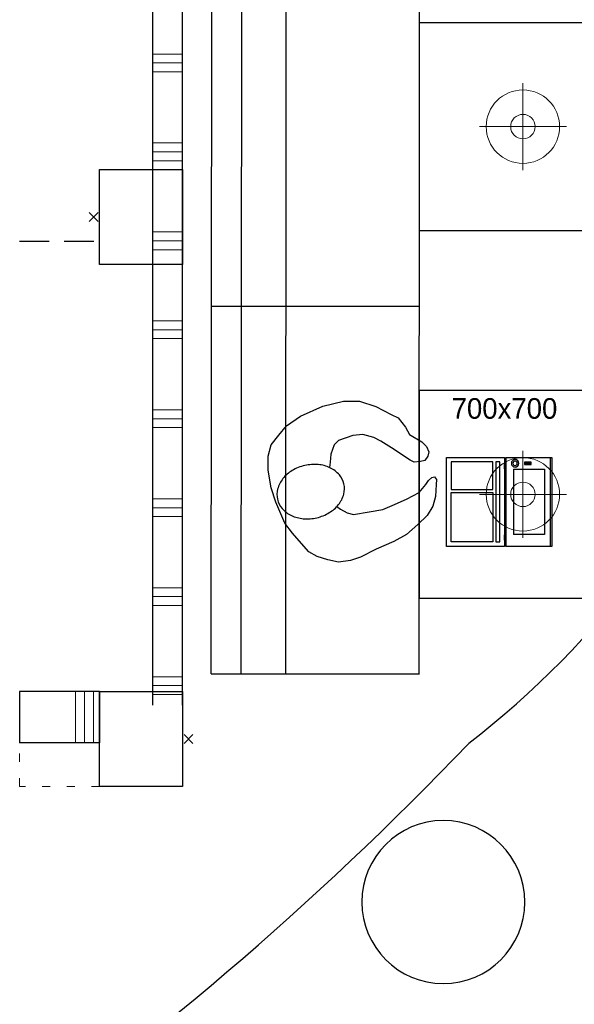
# Model space of a CAD drawing. Header units: millimetres. Extents: x 45699 to 251499, y 244 to 86446.
# Tile 23 of 240: x 52194 to 54067, y 45505 to 48826. Entities that reach past the tile are written whole.
import ezdxf

# ---------------------------------------------------------------- set-up
doc = ezdxf.new("R2010")
doc.units = ezdxf.units.MM
doc.header["$LTSCALE"] = 400
doc.header["$PDMODE"] = 3
doc.header["$PDSIZE"] = 15
doc.linetypes.add('HIDDEN', pattern=[0.375, 0.25, -0.125])
doc.linetypes.add('STYLE_05', pattern=[0.208282, 0.069427, -0.138855])
for name, color, linetype in [('inlay', 6, 'Continuous'), ('inr', 4, 'Continuous'), ('plat', 5, 'Continuous'), ('symbol', 1, 'Continuous'), ('timmerwerk-ve', 8, 'HIDDEN'), ('verlichting', 2, 'Continuous')]:
    doc.layers.add(name, color=color, linetype=linetype)
for name, color, linetype, lineweight in [('Interieur-scheidingswand-vertikaal', 5, 'Continuous', 25), ('mat-beton (ihwg)', 5, 'Continuous', 25), ('mat-scheidingswand-horizontaal', 5, 'Continuous', 25), ('None', 7, 'Continuous', 9)]:
    doc.layers.add(name, color=color, linetype=linetype, lineweight=lineweight)
doc.styles.add('s100', font='stylu.ttf', dxfattribs={"height": 100})

# ---------------------------------------------------------------- blocks, each defined once
blk = doc.blocks.new('*X140')
at = {"layer": 'None', "lineweight": 9}
for p, q in [((-16238.9, 5160), (-16138.9, 5160)), ((-16238.9, 5130), (-16138.9, 5130)), ((-16238.9, 5100), (-16138.9, 5100)), ((-16238.9, 4860), (-16138.9, 4860)), ((-16238.9, 4830), (-16138.9, 4830)), ((-16238.9, 4800), (-16138.9, 4800)), ((-16238.9, 4560), (-16138.9, 4560)), ((-16238.9, 4530), (-16138.9, 4530)), ((-16238.9, 4500), (-16138.9, 4500)), ((-16238.9, 4260), (-16138.9, 4260)), ((-16238.9, 4230), (-16138.9, 4230)), ((-16238.9, 4200), (-16138.9, 4200)), ((-16238.9, 3960), (-16138.9, 3960)), ((-16238.9, 3930), (-16138.9, 3930)), ((-16238.9, 3900), (-16138.9, 3900)), ((-16238.9, 3660), (-16138.9, 3660)), ((-16238.9, 3630), (-16138.9, 3630)), ((-16238.9, 3600), (-16138.9, 3600)), ((-16238.9, 3360), (-16138.9, 3360)), ((-16238.9, 3330), (-16138.9, 3330)), ((-16238.9, 3300), (-16138.9, 3300)), ((-16238.9, 3060), (-16138.9, 3060)), ((-16238.9, 3030), (-16138.9, 3030)), ((-16238.9, 3000), (-16138.9, 3000))]:
    blk.add_line(p, q, dxfattribs=at)
blk = doc.blocks.new('Kolom 280x320')
at = {"layer": 'mat-beton (ihwg)', "lineweight": 25}
blk.add_lwpolyline([(-300, 160), (-20, 160), (-20, -160), (-300, -160)], close=True, dxfattribs=at)
at = {"layer": 'None', "color": 92, "linetype": 'Continuous', "lineweight": 5}
blk.add_point((0, 0), dxfattribs=at)
blk = doc.blocks.new('Kolom O 550')
at = {"layer": 'mat-beton (ihwg)', "lineweight": 25}
blk.add_circle((0, 0), 275, dxfattribs=at)
blk = doc.blocks.new('nok')
at = {"layer": 'None', "color": 43, "linetype": 'STYLE_05', "lineweight": 9}
blk.add_lwpolyline([(-135, 160), (135, 160), (135, -160), (-135, -160)], close=True, dxfattribs=at)
blk = doc.blocks.new('*X234')
at = {"layer": 'None', "lineweight": 9}
for p, q in [((-16500, 2837.5), (-16500, 3010)), ((-16470, 2837.5), (-16470, 3010)), ((-16440, 2837.5), (-16440, 3010))]:
    blk.add_line(p, q, dxfattribs=at)
blk = doc.blocks.new('symb-ps03_b2')
blk.add_lwpolyline([(82.2, -333.7), (93.5, -323.3), (109.6, -304.5), (119.8, -284.7), (121.3, -230.8), (122.5, -183.8), (115.8, -150.4), (104.2, -98.4), (90.8, -52.2), (69, -24.8), (57.7, -13.2), (50.2, -0.9), (49.4, 8.5), (59.4, 13), (75.8, 8.9), (114.7, -1.3), (145.3, -16.6), (172.1, -41.1), (196.4, -77.8), (221.1, -122.2), (235.7, -169.2), (249.9, -232.3), (265.9, -290), (270.3, -324.8), (267.4, -365.4), (252.2, -399.3), (234.6, -432.8), (213.5, -457.5), (181.2, -475.4), (141, -499), (102.8, -516.9), (26.9, -533.5), (-23.3, -539.3), (-83.1, -537.5), (-129.9, -527.7), (-165.1, -510.7), (-191.8, -478.7), (-217.7, -447.5), (-240.8, -394), (-258.1, -313.4), (-261.7, -241.7), (-250.8, -189), (-222, -138.3), (-185.2, -93.4), (-169.5, -72.2), (-133.8, -53.9), (-107.1, -45.7), (-74.5, -10), (-56.5, 2.3), (-37.5, 6.7), (-23, 0.8), (-11.7, -12.6), (-10.5, -27.9), (-13.2, -49.2), (-22.6, -61.1), (-75.1, -114.5), (-104.5, -144.9), (-120.7, -165.7), (-138.4, -200.3), (-141.8, -234.1), (-134.6, -284.5), (-123.4, -302.1), (-94.4, -318.8), (-69, -327.2), (-51.7, -333)])
blk.add_lwpolyline([(-74.5, -413.3, 0.078796), (-66.1, -458.3, 0.088041), (-45.7, -493.9, 0.105312), (-14.5, -518.5, 0.121926), (19.1, -525.8, 0.121926), (52.3, -516.6, 0.105312), (82.1, -490.3, 0.088041), (100.3, -453.5, 0.078796), (106.2, -408.2, 0.078796), (97.7, -363.2, 0.088041), (77.4, -327.6, 0.105312), (46.2, -303, 0.121926), (12.5, -295.7, 0.121926), (-20.6, -304.9, 0.105312), (-50.4, -331.2, 0.088041), (-68.6, -368, 0.078796)], format="xyb", close=True)
blk = doc.blocks.new('symb-LPTP_b2')
for p, q in [((150, 0), (-150, 0)), ((-150, 0), (-150, -155)), ((150, -155), (150, 0)), ((150, -5), (-150, -5)), ((-110, -25), (-110, -129)), ((110, -25), (-110, -25)), ((110, -129), (110, -25)), ((110, -129), (-110, -129)), ((150, -155), (-150, -155)), ((150, -160), (-150, -160)), ((-150, -160), (-150, -355)), ((150, -355), (150, -160)), ((-150, -355), (150, -355))]:
    blk.add_line(p, q)
for points in [[(126.4, -69.8), (133.6, -69.8), (133.6, -91.9), (126.4, -91.9)], [(128.4, -71.8), (131.6, -71.8), (131.6, -89.9), (128.4, -89.9)], [(-135, -175), (135, -175), (135, -188.8), (-135, -188.8)], [(32.1, -198.8), (-135, -198.8), (-135, -340), (32.1, -340)], [(42.1, -198.8), (135, -198.8), (135, -340), (42.1, -340)]]:
    blk.add_lwpolyline(points, close=True)
for points in [[(-129.8, -157.5, 10, 10, 0), (-110.7, -157.5, 10, 10, 0)], [(129.8, -157.5, 10, 10, 0), (110.7, -157.5, 10, 10, 0)]]:
    blk.add_lwpolyline(points, format="xyseb")
for radius in [12.6, 7.57]:
    blk.add_circle((130, -123.9), radius)
blk = doc.blocks.new('lamp02')
at = {"layer": 'verlichting', "lineweight": 0}
for q in [(0, 555.36), (555.36, 0), (0, -555.36), (-555.36, 0)]:
    blk.add_line((0, 0), q, dxfattribs=at)
for radius in [468, 156]:
    blk.add_circle((0, 0), radius, dxfattribs=at)

msp = doc.modelspace()

# ---------------------------------------------------------------- linework, layer by layer
at = {"layer": 'inlay'}
for centre, radius, start, end in [((51783.6, 48875.1), 3148.1, 307.7315, 67.3916), ((45716.3, 54032.4), 11062.6, 293.03194, 316.26985)]:
    msp.add_arc(centre, radius, start, end, dxfattribs=at)
at = {"layer": 'inr'}
for p, q in [((52841.3, 46620), (52844.4, 51580)), ((52944.4, 51579.9), (52941.3, 46620)), ((53094.4, 51579.8), (53091.3, 46620)), ((53543.6, 50340), (53541.3, 46620)), ((52844.4, 47860), (53544.4, 47860)), ((52841.3, 46620), (53544.4, 46620))]:
    msp.add_line(p, q, dxfattribs=at)
for points in [[(53543.1, 48115), (54243.1, 48115), (54243.1, 48815), (53543.1, 48815)], [(53543.1, 46875), (54243.1, 46875), (54243.1, 47575), (53543.1, 47575)]]:
    msp.add_lwpolyline(points, close=True, dxfattribs=at)
at = {"layer": 'Interieur-scheidingswand-vertikaal', "color": 92, "lineweight": 25}
for p, q in [((52644.4, 46514), (52644.4, 51505)), ((52744.4, 46514), (52744.4, 51505))]:
    msp.add_line(p, q, dxfattribs=at)
at = {"layer": 'mat-scheidingswand-horizontaal', "lineweight": 25}
for p, q in [((52194.4, 46560), (52194.4, 46387.5)), ((52464.4, 46560), (52194.4, 46560)), ((52464.4, 46560), (52464.4, 46387.5)), ((52464.4, 46387.5), (52194.4, 46387.5))]:
    msp.add_line(p, q, dxfattribs=at)
at = {"layer": 'timmerwerk-ve'}
msp.add_line((52194.4, 48079.3), (52464.4, 48079.3), dxfattribs=at)

# ---------------------------------------------------------------- block references
at = {"layer": 'inr', "xscale": -1, "rotation": 270}
msp.add_blockref('symb-LPTP_b2', (53990.5, 47199.5), dxfattribs=at)
at = {"layer": 'Interieur-scheidingswand-vertikaal', "color": 92}
msp.add_blockref('*X140', (68883.4, 43550), dxfattribs=at)
at = {"layer": 'mat-beton (ihwg)', "color": 7, "rotation": 180}
msp.add_blockref('Kolom 280x320', (52444.4, 48160), dxfattribs=at)
at = {"layer": 'mat-beton (ihwg)', "color": 7, "xscale": -1, "rotation": 270}
msp.add_blockref('Kolom O 550', (53624.4, 45850), dxfattribs=at)
at = {"layer": 'mat-scheidingswand-horizontaal', "color": 7}
msp.add_blockref('nok', (52329.4, 46400), dxfattribs=at)
at = {"layer": 'mat-scheidingswand-horizontaal'}
msp.add_blockref('*X234', (68883.4, 43550), dxfattribs=at)
at = {"layer": 'None', "color": 7}
msp.add_blockref('Kolom 280x320', (52764.4, 46400), dxfattribs=at)
at = {"layer": 'symbol', "linetype": 'Continuous', "lineweight": 0, "rotation": 281.380148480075}
msp.add_blockref('symb-ps03_b2', (53576.4, 47330.7), dxfattribs=at)
at = {"layer": 'verlichting', "lineweight": 0, "xscale": -0.2646576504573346, "yscale": 0.2646576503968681, "zscale": 0.2646576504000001, "rotation": 90.00018926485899}
for p in [(53893.1, 48465), (53893.1, 47225)]:
    msp.add_blockref('lamp02', p, dxfattribs=at)

# ---------------------------------------------------------------- texts
at = {"layer": 'plat', "style": 's100'}
msp.add_text('700x700', height=69.56, dxfattribs=at).set_placement((53652.4, 47479.9))

doc.saveas('drawing.dxf')
